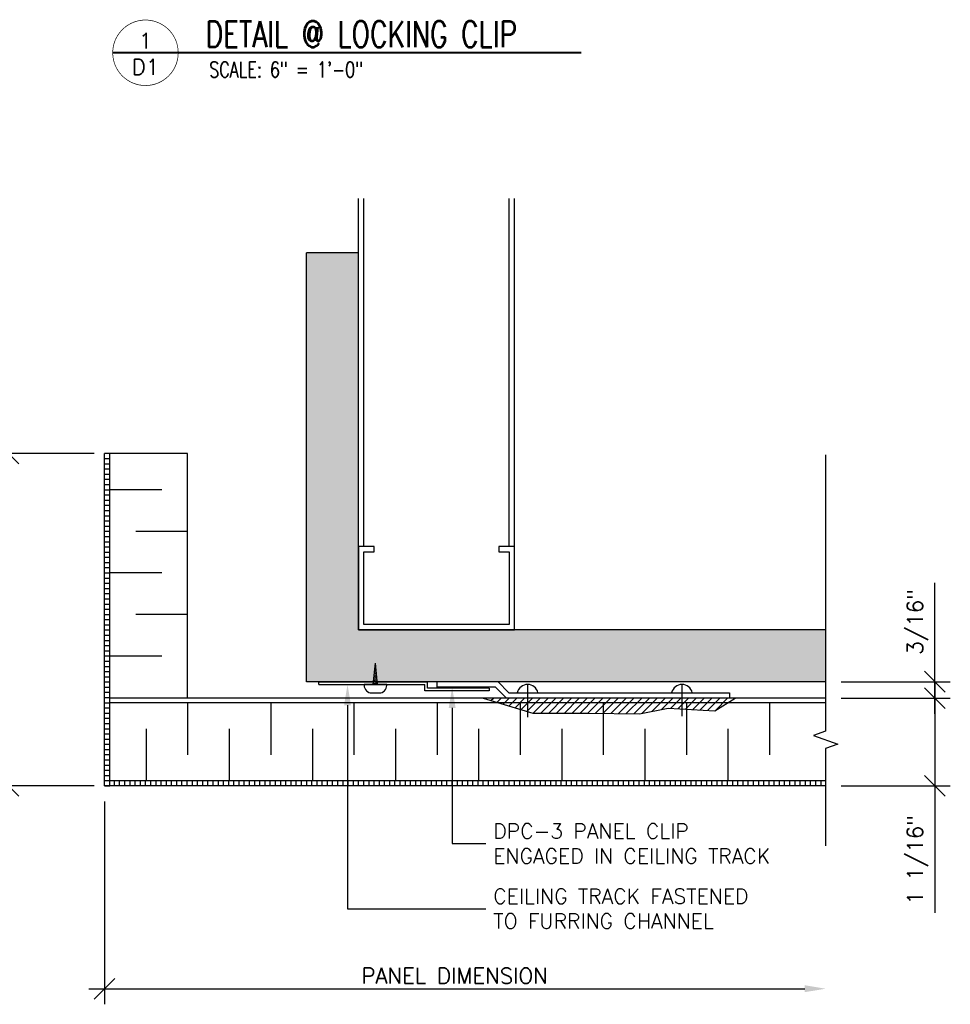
# Model space of a CAD drawing. Header units: inches. Extents: x 31 to 585, y 3457 to 3603.
# Tile 11 of 24: x 255 to 266, y 3504 to 3515. Entities that reach past the tile are written whole.
import ezdxf
from ezdxf import colors
from ezdxf.entities.mleader import LeaderData, LeaderLine
from ezdxf.enums import TextEntityAlignment as Align
from ezdxf.math import Vec2, Vec3

# ---------------------------------------------------------------- set-up
doc = ezdxf.new("R2010")
doc.units = ezdxf.units.IN
doc.header["$MEASUREMENT"] = 0
for name, color, linetype in [('1-ARCH', 1, 'Continuous'), ('1-DIM', 4, 'Continuous'), ('1-MOUNT', 155, 'Continuous'), ('1-PANEL', 6, 'Continuous'), ('1-TEXT', 2, 'Continuous'), ('1-TITLE', 4, 'Continuous')]:
    doc.layers.add(name, color=color, linetype=linetype)
doc.styles.add('TEXT', font='romans.shx')
doc.dimstyles.new('DIM 6-12', dxfattribs={"dimscale": 2, "dimtxt": 0.09375, "dimasz": 0.125, "dimexe": 0.09375, "dimexo": 0.09375, "dimgap": 0.03125, "dimtad": 1, "dimdec": 4, "dimzin": 3, "dimdsep": 46, "dimlunit": 5, "dimtxsty": 'TEXT', "dimblk": 'OBLIQUE', "dimcen": 0.09375, "dimdle": 0.09375, "dimclrd": 256, "dimclre": 4, "dimclrt": 2, "dimadec": 0, "dimazin": 0, "dimtfac": 1, "dimtdec": 4, "dimtmove": 0, "dimatfit": 3, "dimfxl": 0, "dimfrac": 2, "dimtolj": 1, "dimtzin": 0, "dimlwd": -1, "dimlwe": -1, "dimarcsym": 0})

# ---------------------------------------------------------------- blocks, each defined once
blk = doc.blocks.new('SCREW-S')
for p in [(-0.025, 0), (0.025, 0)]:
    blk.add_line(p, (0, -0.241))
blk.add_lwpolyline([(-0.128, 0), (-0.128, 0.011, -0.414214), (-0.043, 0.096), (0.043, 0.096, -0.414214), (0.128, 0.011), (0.128, 0)], format="xyb", close=True)
for points in [[(0.023, -0.016), (-0.024, -0.007)], [(0.021, -0.031), (-0.022, -0.023)], [(0.02, -0.047), (-0.021, -0.039)], [(0.018, -0.062), (-0.019, -0.055)], [(0.017, -0.078), (-0.017, -0.071)], [(0.015, -0.093), (-0.016, -0.087)], [(0.014, -0.109), (-0.014, -0.103)], [(0.012, -0.124), (-0.012, -0.12)], [(0.01, -0.14), (-0.011, -0.136)], [(0.009, -0.155), (-0.009, -0.152)], [(0.007, -0.171), (-0.007, -0.168)], [(0.006, -0.186), (-0.006, -0.184)], [(0.004, -0.202), (-0.004, -0.2)], [(0.002, -0.217), (-0.003, -0.216)], [(0.001, -0.233), (-0.001, -0.233)]]:
    blk.add_lwpolyline(points)
blk = doc.blocks.new('*X18')
at = {"color": 0}
for p, q in [((4.737, 5.886), (4.764, 5.913)), ((4.805, 5.866), (4.853, 5.913)), ((4.874, 5.846), (4.941, 5.913)), ((4.942, 5.826), (5.029, 5.913)), ((5.01, 5.805), (5.118, 5.913)), ((5.152, 5.771), (5.295, 5.913)), ((5.152, 5.859), (5.206, 5.913)), ((5.215, 5.745), (5.383, 5.913)), ((5.303, 5.745), (5.471, 5.913)), ((5.392, 5.745), (5.56, 5.913)), ((5.48, 5.745), (5.648, 5.913)), ((5.733, 5.821), (5.825, 5.913)), ((5.733, 5.91), (5.737, 5.913)), ((5.745, 5.745), (5.913, 5.913)), ((5.834, 5.745), (6.002, 5.913)), ((5.921, 5.744), (6.09, 5.913)), ((6.008, 5.743), (6.178, 5.913)), ((6.095, 5.741), (6.267, 5.913)), ((6.182, 5.74), (6.355, 5.913)), ((6.269, 5.739), (6.444, 5.913)), ((6.356, 5.737), (6.532, 5.913)), ((6.45, 5.743), (6.62, 5.913)), ((6.559, 5.764), (6.709, 5.913)), ((6.733, 5.849), (6.797, 5.913)), ((6.77, 5.798), (6.886, 5.913)), ((6.9, 5.839), (6.974, 5.913)), ((6.938, 5.789), (7.062, 5.913)), ((7.023, 5.785), (7.151, 5.913)), ((7.107, 5.781), (7.239, 5.913)), ((7.191, 5.777), (7.328, 5.913)), ((7.278, 5.775), (7.416, 5.913)), ((5.078, 5.785), (5.152, 5.859)), ((5.569, 5.745), (5.733, 5.91)), ((5.657, 5.745), (5.733, 5.821)), ((6.669, 5.785), (6.733, 5.849)), ((6.854, 5.794), (6.9, 5.839)), ((5.146, 5.765), (5.152, 5.771))]:
    blk.add_line(p, q, dxfattribs=at)
blk = doc.blocks.new('DPC3-LS')
at = {"layer": '1-MOUNT', "linetype": 'Continuous'}
blk.add_lwpolyline([(-0.188, 0), (-0.188, 0.688), (-0.062, 0.812), (-0.062, 3.312), (0, 3.312), (0, 0.787), (-0.125, 0.662), (-0.125, 0)], close=True, dxfattribs=at)
for centre in [(-0.036, 2.774), (-0.036, 1.026)]:
    blk.add_arc(centre, 0.12, 102.6804, 257.3196, dxfattribs=at)
blk = doc.blocks.new('_Oblique')
at = {"color": 0, "linetype": 'ByBlock', "lineweight": -2}
blk.add_line((-0.5, -0.5), (0.5, 0.5), dxfattribs=at)
blk = doc.blocks.new('*D35')
at = {"layer": '1-DIM', "color": 4, "transparency": 16777216}
blk.add_line((255.918, 3506.09), (255.918, 3503.651), dxfattribs=at)
at = {"layer": '1-DIM', "transparency": 16777216}
blk.add_line((255.731, 3503.838), (264.343, 3503.838), dxfattribs=at)
blk.add_solid([(264.343, 3503.88), (264.343, 3503.797), (264.593, 3503.838)], dxfattribs=at)
at = {"layer": 'Defpoints', "color": 0, "transparency": 16777216}
for p in [(255.918, 3506.278), (264.593, 3503.838), (264.593, 3503.838)]:
    blk.add_point(p, dxfattribs=at)
at = {"layer": '1-DIM', "transparency": 16777216, "xscale": 0.25, "yscale": 0.25, "zscale": 0.25, "rotation": 180}
blk.add_blockref('_Oblique', (255.918, 3503.838), dxfattribs=at)
at = {"layer": '1-DIM', "color": 2, "transparency": 16777216, "insert": (260.131, 3503.994), "char_height": 0.1875, "attachment_point": 5, "style": 'TEXT', "bg_fill": 3, "box_fill_scale": 1.25, "bg_fill_color": 256, "bg_fill_true_color": 13158600, "bg_fill_transparency": 0}
blk.add_mtext('\\A1;PANEL DIMENSION', dxfattribs=at)
blk = doc.blocks.new('*D40')
at = {"layer": '1-DIM', "transparency": 16777216}
blk.add_line((254.762, 3510.465), (254.762, 3506.09), dxfattribs=at)
at = {"layer": '1-DIM', "color": 4, "transparency": 16777216}
for p, q in [((255.793, 3510.278), (254.574, 3510.278)), ((255.793, 3506.278), (254.574, 3506.278))]:
    blk.add_line(p, q, dxfattribs=at)
at = {"layer": 'Defpoints', "color": 0, "transparency": 16777216}
for p in [(255.981, 3510.278), (254.762, 3506.278), (255.981, 3506.278)]:
    blk.add_point(p, dxfattribs=at)
at = {"layer": '1-DIM', "transparency": 16777216, "xscale": 0.25, "yscale": 0.25, "zscale": 0.25}
for p, rotation in [((254.762, 3510.278), 90), ((254.762, 3506.278), 270)]:
    blk.add_blockref('_Oblique', p, dxfattribs=dict(at, rotation=rotation))
at = {"layer": '1-DIM', "color": 2, "transparency": 16777216, "insert": (254.588, 3508.278), "char_height": 0.1875, "attachment_point": 5, "rotation": 90, "style": 'TEXT', "bg_fill": 3, "box_fill_scale": 1.25, "bg_fill_color": 256, "bg_fill_true_color": 13158600, "bg_fill_transparency": 0}
blk.add_mtext('\\A1;6" MAXIMUM', dxfattribs=at)
blk = doc.blocks.new('*U54')
at = {"layer": '1-TEXT', "color": 2, "style": 'TEXT'}
blk.add_attdef('VIEWNAME', (0.8901, 0.0614), '', height=0.25, dxfattribs=at)
at = {"layer": '1-TEXT', "style": 'TEXT'}
for tag, p in [('NOTE1', (0.9261, -0.2807)), ('NOTE2', (0.9261, -0.4628)), ('NOTE3', (0.9261, -0.6548)), ('NOTE4', (0.9261, -0.8321))]:
    blk.add_attdef(tag, p, '', height=0.125, dxfattribs=at)
blk.add_wipeout([(0.3142, 0.3142), (0.2361, 0.3044), (0.1628, 0.2754), (0.0991, 0.2291), (0.0489, 0.1684), (0.0154, 0.0971), (0.0006, 0.0197), (0.0056, -0.0589), (0.0299, -0.1338), (0.0721, -0.2003), (0.1295, -0.2542), (0.1985, -0.2922), (0.2748, -0.3117), (0.3536, -0.3117), (0.4299, -0.2922), (0.4989, -0.2542), (0.5563, -0.2003), (0.5985, -0.1338), (0.6229, -0.0589), (0.6278, 0.0197), (0.6131, 0.0971), (0.5795, 0.1684), (0.5293, 0.2291), (0.4656, 0.2754), (0.3924, 0.3044)])
at = {"layer": '1-TITLE', "const_width": 0.00651}
blk.add_lwpolyline([(0, 0, 1), (0.6284, 0, 0.414214), (0.3142, 0.3142, 0.414214), (0, 0, 2.926408)], format="xyb", dxfattribs=at)
at = {"layer": '1-TITLE', "const_width": 0.02}
blk.add_lwpolyline([(0, 0), (4.4945, 0)], dxfattribs=at)
at = {"layer": '1-TEXT', "style": 'TEXT'}
for tag, p in [('DETAIL#', (0.3011, 0.0943)), ('SHEET#', (0.3061, -0.2065))]:
    blk.add_attdef(tag, text='', height=0.125, dxfattribs=at).set_placement(p, align=Align.CENTER)
blk = doc.blocks.new('*D72')
at = {"layer": '1-DIM', "transparency": 16777216}
for p, q in [((265.906, 3507.521), (265.906, 3506.278)), ((265.906, 3506.278), (265.906, 3504.751))]:
    blk.add_line(p, q, dxfattribs=at)
at = {"layer": '1-DIM', "color": 4, "transparency": 16777216}
for p, q in [((264.781, 3507.333), (266.093, 3507.333)), ((264.781, 3506.278), (266.093, 3506.278))]:
    blk.add_line(p, q, dxfattribs=at)
at = {"layer": 'Defpoints', "color": 0, "transparency": 16777216}
for p in [(264.593, 3507.333), (264.593, 3506.278), (265.906, 3506.278)]:
    blk.add_point(p, dxfattribs=at)
at = {"layer": '1-DIM', "transparency": 16777216, "xscale": 0.25, "yscale": 0.25, "zscale": 0.25}
for p, rotation in [((265.906, 3507.333), 90), ((265.906, 3506.278), 270)]:
    blk.add_blockref('_Oblique', p, dxfattribs=dict(at, rotation=rotation))
at = {"layer": '1-DIM', "color": 2, "transparency": 16777216, "insert": (265.7, 3505.389), "char_height": 0.1875, "attachment_point": 5, "rotation": 90, "style": 'TEXT', "bg_fill": 3, "box_fill_scale": 1.25, "bg_fill_color": 256, "bg_fill_true_color": 13158600, "bg_fill_transparency": 0}
blk.add_mtext('\\A1;1 1/16"', dxfattribs=at)
blk = doc.blocks.new('*D73')
at = {"layer": '1-DIM', "transparency": 16777216}
for p, q in [((265.906, 3507.532), (265.906, 3508.72)), ((265.906, 3507.146), (265.906, 3507.532))]:
    blk.add_line(p, q, dxfattribs=at)
at = {"layer": '1-DIM', "color": 4, "transparency": 16777216}
for p, q in [((264.781, 3507.532), (266.093, 3507.532)), ((264.781, 3507.333), (266.093, 3507.333))]:
    blk.add_line(p, q, dxfattribs=at)
at = {"layer": 'Defpoints', "color": 0, "transparency": 16777216}
for p in [(264.593, 3507.532), (265.906, 3507.532), (264.593, 3507.333)]:
    blk.add_point(p, dxfattribs=at)
at = {"layer": '1-DIM', "transparency": 16777216, "xscale": 0.25, "yscale": 0.25, "zscale": 0.25}
for p, rotation in [((265.906, 3507.532), 90), ((265.906, 3507.333), 270)]:
    blk.add_blockref('_Oblique', p, dxfattribs=dict(at, rotation=rotation))
at = {"layer": '1-DIM', "color": 2, "transparency": 16777216, "insert": (265.7, 3508.251), "char_height": 0.1875, "attachment_point": 5, "rotation": 90, "style": 'TEXT', "bg_fill": 3, "box_fill_scale": 1.25, "bg_fill_color": 256, "bg_fill_true_color": 13158600, "bg_fill_transparency": 0}
blk.add_mtext('\\A1;3/16"', dxfattribs=at)

msp = doc.modelspace()

# ---------------------------------------------------------------- hatches: boundary and pattern name
at = {"layer": '1-ARCH'}
h = msp.add_hatch(dxfattribs=at)
h.set_pattern_fill('AR-SAND', color=8, scale=0.08, style=0)
h.set_pattern_definition([(37.5, (-1.29563, -9.43582), (-0.0050394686, 0.1541459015), [0, -0.1216, 0, -0.136, 0, -0.13]), (7.5, (-1.29563, -9.43582), (0.141582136, 0.225771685), [0, -0.0656, 0, -0.1096, 0, -0.042]), (327.5, (-1.39403, -9.43582), (0.249131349, 0.0004527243), [0, -0.04, 0, -0.144, 0, -0.188]), (317.5, (-1.39403, -9.43582), (0.240490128, 0.070214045), [0, -0.02, 0, -0.0944, 0, -0.108])])
h.paths.add_polyline_path([(258.34949, 3512.69165), (258.97449, 3512.69165), (258.97449, 3508.15733), (264.59336, 3508.15733), (264.59336, 3507.53233), (258.34949, 3507.53233)])
at = {"layer": '1-PANEL'}
h = msp.add_hatch(dxfattribs=at)
h.set_pattern_fill('ANSI31', color=8, scale=0.5, angle=45, style=0)
h.set_pattern_definition([(90, (-154.774743, 3267.42147), (-0.0625, 1e-17), [])])
h.paths.add_polyline_path([(264.59336, 3506.34021), (255.98091, 3506.34021), (255.98091, 3506.27771), (264.59336, 3506.27771)])

# ---------------------------------------------------------------- linework, layer by layer
at = {"layer": '1-ARCH', "color": 8}
for p, q in [((258.97449, 3508.15733), (258.97449, 3513.34553)), ((259.03699, 3509.15733), (259.03699, 3513.34553)), ((260.78699, 3509.15733), (260.78699, 3513.34553)), ((260.84949, 3509.15733), (260.84949, 3513.34553))]:
    msp.add_line(p, q, dxfattribs=at)
at = {"layer": '1-ARCH'}
for p, q in [((258.97449, 3512.69165), (258.34949, 3512.69165)), ((258.34949, 3507.53233), (258.34949, 3512.69165)), ((258.97449, 3508.15733), (258.97449, 3512.69165)), ((264.59336, 3508.15733), (258.97449, 3508.15733)), ((264.59336, 3507.53233), (258.34949, 3507.53233))]:
    msp.add_line(p, q, dxfattribs=at)
at = {"layer": '1-ARCH', "color": 8}
msp.add_lwpolyline([(260.84949, 3509.15733), (260.66199, 3509.15733), (260.66199, 3509.09483), (260.78699, 3509.09483), (260.78699, 3508.21983), (259.03699, 3508.21983), (259.03699, 3509.09483), (259.16199, 3509.09483), (259.16199, 3509.15733), (258.97449, 3509.15733), (258.97449, 3508.15733), (260.84949, 3508.15733)], close=True, dxfattribs=at)
at = {"layer": '1-MOUNT'}
for p, q in [((258.49661, 3507.49913), (258.49661, 3507.53233)), ((258.49661, 3507.53233), (259.80395, 3507.53233)), ((259.80395, 3507.45352), (259.80395, 3507.53233)), ((258.49661, 3507.49913), (259.77075, 3507.49913)), ((259.77075, 3507.42032), (259.77075, 3507.49913)), ((260.54586, 3507.42032), (259.77075, 3507.42032)), ((260.54586, 3507.45352), (259.80395, 3507.45352)), ((260.54586, 3507.45352), (260.54586, 3507.42032)), ((261.00852, 3507.49913), (261.00852, 3507.10605)), ((262.86522, 3507.49913), (262.86522, 3507.11713))]:
    msp.add_line(p, q, dxfattribs=at)
msp.add_lwpolyline([(260.47249, 3507.33314), (261.07014, 3507.15475), (261.74017, 3507.15475), (262.35278, 3507.14518), (262.69737, 3507.21214), (263.26211, 3507.18344), (263.5033, 3507.33314)], dxfattribs=at)
at = {"layer": '1-PANEL'}
for p, q in [((256.91841, 3510.27771), (255.91841, 3510.27771)), ((256.91841, 3507.33314), (256.91841, 3510.27771)), ((264.59336, 3507.27771), (255.98091, 3507.27771)), ((264.59336, 3506.34021), (255.98091, 3506.34021))]:
    msp.add_line(p, q, dxfattribs=at)
at = {"layer": '1-PANEL', "color": 8}
for p, q in [((256.91841, 3509.34021), (256.29341, 3509.34021)), ((256.91841, 3508.34021), (256.29341, 3508.34021)), ((256.91841, 3507.27771), (256.91841, 3506.65271)), ((257.91841, 3507.27771), (257.91841, 3506.65271)), ((258.91841, 3507.27771), (258.91841, 3506.65271)), ((259.91841, 3507.27771), (259.91841, 3506.65271)), ((260.91841, 3507.27771), (260.91841, 3506.65271)), ((261.91841, 3507.27771), (261.91841, 3506.65271)), ((262.91841, 3507.27771), (262.91841, 3506.65271)), ((263.91841, 3507.27771), (263.91841, 3506.65271)), ((256.41841, 3506.96521), (256.41841, 3506.34021)), ((257.41841, 3506.96521), (257.41841, 3506.34021)), ((258.41841, 3506.96521), (258.41841, 3506.34021)), ((259.41841, 3506.96521), (259.41841, 3506.34021)), ((260.41841, 3506.96521), (260.41841, 3506.34021)), ((261.41841, 3506.96521), (261.41841, 3506.34021)), ((262.41841, 3506.96521), (262.41841, 3506.34021)), ((263.41841, 3506.96521), (263.41841, 3506.34021))]:
    msp.add_line(p, q, dxfattribs=at)
at = {"layer": '1-PANEL', "linetype": 'Continuous'}
msp.add_line((264.59336, 3507.33314), (255.98091, 3507.33314), dxfattribs=at)

# ---------------------------------------------------------------- block references
at = {"layer": '1-MOUNT'}
for name, p, xscale, yscale, zscale, rotation in [('SCREW-S', (259.1777, 3507.49913), -1.06232294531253, 1.062322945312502, 1.0623229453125, 180), ('DPC3-LS', (259.91841, 3507.33314), 1.062322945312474, 1.062322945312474, 1.062322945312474, 269.9999999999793)]:
    msp.add_blockref(name, p, dxfattribs=dict(at, xscale=xscale, yscale=yscale, zscale=zscale, rotation=rotation))
at = {"layer": '1-MOUNT', "xscale": 1.06232294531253, "yscale": 1.06232294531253, "zscale": 1.06232294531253}
msp.add_blockref('*X18', (255.53539, 3501.05128), dxfattribs=at)
at = {"layer": '1-TITLE'}
ref = msp.add_blockref('*U54', (256.01698, 3515.09869), dxfattribs=dict(at, xscale=1.254172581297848, yscale=1.254172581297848, zscale=1.254172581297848))
ref.add_attrib('VIEWNAME', 'DETAIL @ LOCKING CLIP', (257.13333, 3515.16785), dxfattribs={"color": 2, "height": 0.312495, "style": 'TEXT', "width": 0.75})
ref.add_attrib('DETAIL#', '1', dxfattribs={"color": 2, "height": 0.1875, "style": 'TEXT'}).set_placement((256.41107, 3515.24246), align=Align.MIDDLE_CENTER)
ref.add_attrib('SHEET#', 'D1', dxfattribs={"color": 2, "height": 0.1875, "style": 'TEXT'}).set_placement((256.41107, 3514.9289), align=Align.MIDDLE_CENTER)
ref.add_attrib('NOTE1', 'SCALE: 6" = 1\'-0"', dxfattribs={"color": 2, "height": 0.1875, "style": 'TEXT', "width": 0.75}).set_placement((257.17852, 3514.74669), align=Align.BOTTOM_LEFT)

# ---------------------------------------------------------------- next in the draw order: dimensions: what is measured, and where the dimension line sits
at = {"layer": '1-DIM'}
dim = msp.add_linear_dim(base=(264.59336, 3503.83822), p1=(255.91841, 3506.27771), p2=(264.59336, 3503.83822), text='PANEL DIMENSION', dimstyle='DIM 6-12', override={"dimpost": '"', "dimblk1": 'Oblique', "dimsah": 1}, dxfattribs=at)
dim.commit()
dim.dimension.update_dxf_attribs({"geometry": '*D35', "text_midpoint": (260.13089, 3503.99447)})

# ---------------------------------------------------------------- next in the draw order: hatches: boundary and pattern name
at = {"layer": '1-PANEL'}
h = msp.add_hatch(dxfattribs=at)
h.set_pattern_fill('ANSI31', color=8, scale=0.5, angle=135, style=0)
h.set_pattern_definition([(180, (-131.93439, 3258.84182), (-1e-17, -0.0625), [])])
h.paths.add_polyline_path([(255.98091, 3510.27771), (255.91841, 3510.27771), (255.91841, 3506.27771), (255.98091, 3506.27771)])

# ---------------------------------------------------------------- next in the draw order: linework, layer by layer
at = {"layer": '1-DIM'}
msp.add_lwpolyline([(264.59336, 3510.2604), (264.59336, 3506.93861), (264.44848, 3506.88588), (264.73825, 3506.78041), (264.59336, 3506.72768), (264.59336, 3505.55652)], dxfattribs=at)
at = {"layer": '1-PANEL'}
for p, q in [((255.91841, 3506.27771), (255.91841, 3510.27771)), ((255.98091, 3506.27771), (255.98091, 3510.27771)), ((264.59336, 3506.27771), (255.91841, 3506.27771))]:
    msp.add_line(p, q, dxfattribs=at)

# ---------------------------------------------------------------- next in the draw order: leaders
at = {"layer": '1-TEXT'}
ml = msp.add_multileader_mtext('Standard', dxfattribs=at)
ml.set_content('CEILING TRACK FASTENED TO FURRING CHANNEL', color=256, style='TEXT')
ml.set_leader_properties(color=4, linetype='ByLayer', lineweight=-1)
ml.build(insert=Vec2(0, 0))
ml.multileader.update_dxf_attribs({"text_left_attachment_type": 2, "text_right_attachment_type": 2, "dogleg_length": 0.36, "arrow_head_size": 0.25})
ctx = ml.context
ctx.base_point, ctx.char_height, ctx.arrow_head_size, ctx.landing_gap_size, ctx.plane_origin = Vec3(260.5046, 3504.80135), 0.18, 0.25, 0.09, Vec3(260.39037, 3504.02038)
ctx.left_attachment, ctx.right_attachment = 2, 2
notes = []
notes.append((ctx, [(0, (1, 1, 0), (258.84177, 3504.80135), (1, 0), 1.66282, [(0, [(258.84177, 3507.49913)], 0, [])])]))
ctx.mtext.insert, ctx.mtext.width, ctx.mtext.defined_height, ctx.mtext.flow_direction = Vec3(260.5946, 3505.04135), 3.6190957, 0.62826, 5
ml = msp.add_multileader_mtext('Standard', dxfattribs=at)
ml.set_content('DPC-3 PANEL CLIP ENGAGED IN CEILING TRACK', color=256, style='TEXT')
ml.set_leader_properties(color=4, linetype='ByLayer', lineweight=-1)
ml.build(insert=Vec2(0, 0))
ml.multileader.update_dxf_attribs({"text_left_attachment_type": 2, "text_right_attachment_type": 2, "dogleg_length": 0.36, "arrow_head_size": 0.25})
ctx = ml.context
ctx.base_point, ctx.char_height, ctx.arrow_head_size, ctx.landing_gap_size, ctx.plane_origin = Vec3(260.5046, 3505.5845), 0.18, 0.25, 0.09, Vec3(260.39037, 3504.80353)
ctx.left_attachment, ctx.right_attachment = 2, 2
notes.append((ctx, [(0, (1, 1, 0), (260.10037, 3505.5845), (1, 0), 0.40423, [(0, [(260.10061, 3507.46593)], 0, [])])]))
ctx.mtext.insert, ctx.mtext.width, ctx.mtext.defined_height, ctx.mtext.flow_direction = Vec3(260.5946, 3505.8245), 3.8245135, 0.54317, 5
for ctx, leaders in notes:
    for number, flags, end, landing, length, lines in leaders:
        leader = LeaderData()
        leader.index, (leader.has_last_leader_line, leader.has_dogleg_vector, leader.attachment_direction) = number, flags
        leader.last_leader_point, leader.dogleg_vector, leader.dogleg_length = Vec3(end), Vec3(landing), length
        for number, points, colour, breaks in lines:
            line = LeaderLine()
            line.index, line.vertices, line.color, line.breaks = number, Vec3.list(points), colors.encode_raw_color(colour), breaks
            leader.lines.append(line)
        ctx.leaders.append(leader)

# ---------------------------------------------------------------- next in the draw order: dimensions: what is measured, and where the dimension line sits
at = {"layer": '1-DIM'}
dim = msp.add_linear_dim(base=(254.76169, 3506.27771), p1=(255.98091, 3510.27771), p2=(255.98091, 3506.27771), angle=90, text='6" MAXIMUM', dimstyle='DIM 6-12', override={"dimpost": '"'}, dxfattribs=at)
dim.commit()
dim.dimension.update_dxf_attribs({"geometry": '*D40', "text_midpoint": (254.58759, 3508.27771)})
dim = msp.add_linear_dim(base=(265.90564, 3506.27771), p1=(264.59336, 3507.33314), p2=(264.59336, 3506.27771), angle=270, dimstyle='DIM 6-12', override={"dimpost": '"'}, dxfattribs=at)
dim.commit()
dim.dimension.update_dxf_attribs({"geometry": '*D72', "text_midpoint": (265.70029, 3505.38932)})

# ---------------------------------------------------------------- next in the draw order: linework, layer by layer
at = {"layer": '1-PANEL', "color": 8}
for p, q in [((256.60591, 3509.84021), (255.98091, 3509.84021)), ((256.60591, 3508.84021), (255.98091, 3508.84021)), ((256.60591, 3507.84021), (255.98091, 3507.84021))]:
    msp.add_line(p, q, dxfattribs=at)

# ---------------------------------------------------------------- next in the draw order: dimensions: what is measured, and where the dimension line sits
at = {"layer": '1-DIM'}
dim = msp.add_linear_dim(base=(265.90564, 3507.53233), p1=(264.59336, 3507.33314), p2=(264.59336, 3507.53233), angle=90, dimstyle='DIM 6-12', override={"dimpost": '"'}, dxfattribs=at)
dim.commit()
dim.dimension.update_dxf_attribs({"geometry": '*D73', "text_midpoint": (265.70029, 3508.25108)})

doc.saveas('drawing.dxf')
